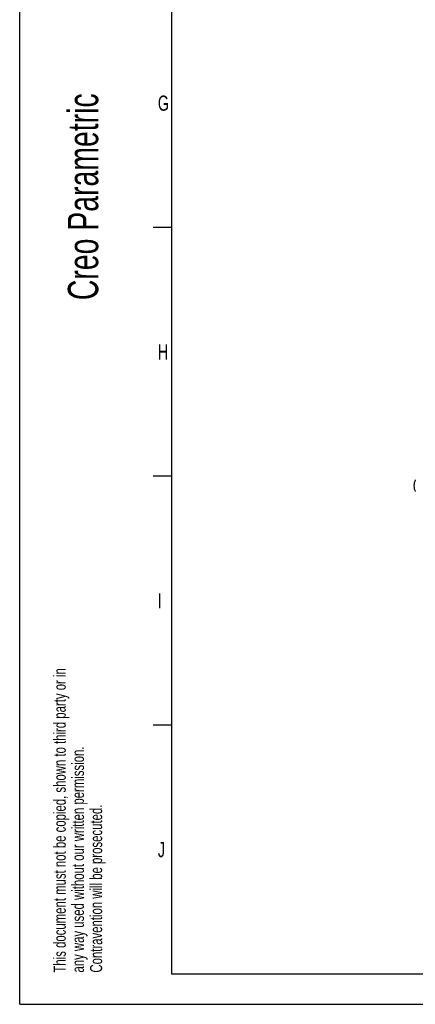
# Model space of a CAD drawing. Extents: x 0 to 594, y 0 to 420.
# Tile 1 of 14: x 0 to 65, y 0 to 162. Entities that reach past the tile are written whole.
import ezdxf

# ---------------------------------------------------------------- set-up
doc = ezdxf.new("R2010")
doc.units = 0
doc.header["$LTSCALE"] = 32.67
doc.layers.add('100010_DXF_CONTINUOUS_LINE', color=7, linetype='CONTINUOUS')
doc.layers.add('112006_DXF_FORMAT', color=7, linetype='CONTINUOUS')
doc.styles.get("Standard").update_dxf_attribs({"font": 'txt', "width": 0.7})
doc.styles.add('TEXTSTYLE_2', font='txt', dxfattribs={"width": 0.7})

# ---------------------------------------------------------------- blocks, each defined once
blk = doc.blocks.new('SYMBOL_8_BL0', base_point=(6.83, 146.28))
at = {"layer": '112006_DXF_FORMAT', "color": 1, "linetype": 'CONTINUOUS'}
for q in [(0, 4.45), (4.76, 0)]:
    blk.add_line((0, -0.01), q, dxfattribs=at)
at = {"layer": '112006_DXF_FORMAT', "color": 2, "linetype": 'CONTINUOUS', "style": 'TEXTSTYLE_2', "width": 0.7}
for s, height, p in [('Creo Parametric', 5, (12.94, 116.02)), ('This document must not be copied, shown to third party or in', 2, (7.59, 5.22)), ('any way used without our written permission.', 2, (10.59, 5.22)), ('Contravention will be prosecuted.', 2, (13.59, 5.22))]:
    blk.add_text(s, height=height, rotation=90, dxfattribs=at).set_placement(p)

msp = doc.modelspace()

# ---------------------------------------------------------------- linework, layer by layer
at = {"layer": '100010_DXF_CONTINUOUS_LINE', "color": 7, "linetype": 'CONTINUOUS'}
msp.add_arc((67.07, 85.44), 2.1, 153.1035, 206.8965, dxfattribs=at)
at = {"layer": '112006_DXF_FORMAT', "color": 7, "linetype": 'CONTINUOUS'}
for p, q in [((0, 0), (0, 420)), ((25, 415), (25, 5)), ((25, 128), (22, 128)), ((25, 87), (22, 87)), ((25, 46), (22, 46)), ((25, 5), (589, 5)), ((0, 0), (594, 0))]:
    msp.add_line(p, q, dxfattribs=at)

# ---------------------------------------------------------------- block references
at = {"layer": '112006_DXF_FORMAT', "color": 2, "linetype": 'CONTINUOUS'}
msp.add_blockref('SYMBOL_8_BL0', (6.83, 146.28), dxfattribs=at)

# ---------------------------------------------------------------- texts
at = {"layer": '112006_DXF_FORMAT', "color": 2, "linetype": 'CONTINUOUS', "char_height": 2.5, "attachment_point": 1}
for s, insert, width in [('G', (22.77, 149.73), 2.9464), ('H', (22.77, 108.73), 2.9464), ('I', (22.77, 67.73), 2.4107), ('J', (22.77, 26.73), 2.4107)]:
    msp.add_mtext(s, dxfattribs=dict(at, insert=insert, width=width))

doc.saveas('drawing.dxf')
